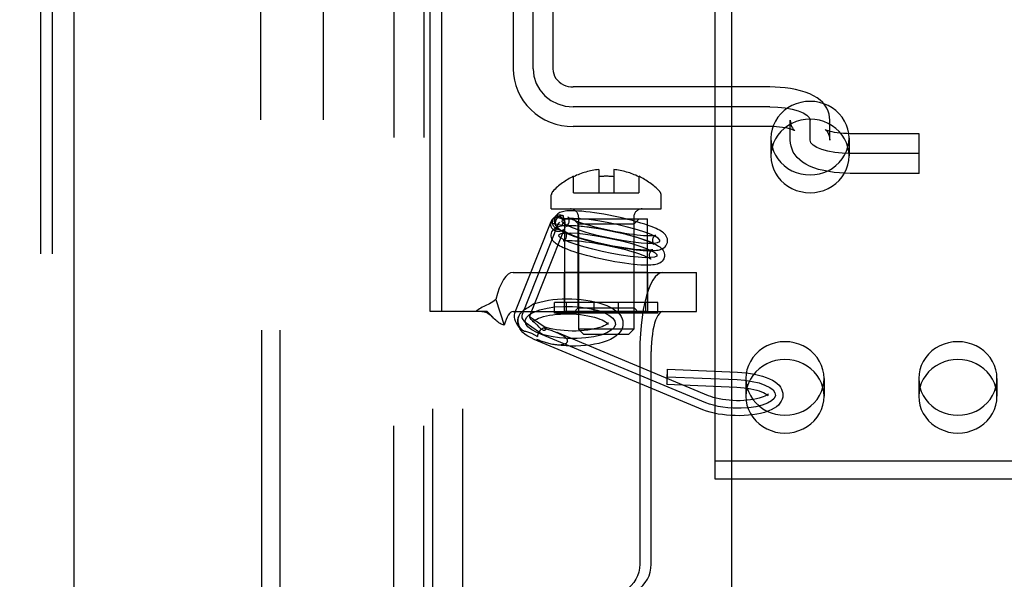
# Model space of a CAD drawing. Header units: inches. Extents: x 0 to 227, y 0 to 147.
# Tile 14 of 34: x 69.23 to 71.19, y 79.59 to 80.7. Entities that reach past the tile are written whole.
import ezdxf

# ---------------------------------------------------------------- set-up
doc = ezdxf.new("R2010")
doc.units = ezdxf.units.IN
doc.header["$LTSCALE"] = 12.466667
doc.header["$MEASUREMENT"] = 0
doc.linetypes.add('HIDDEN', pattern=[0.2, 0.1, -0.1])
doc.layers.get('0').update_dxf_attribs({"linetype": 'CONTINUOUS'})
for name, color, linetype in [('02___PRT_ALL_AXES', 7, 'CONTINUOUS'), ('03___PRT_ALL_CURVES', 7, 'CONTINUOUS'), ('06___PRT_ALL_SURFS', 7, 'CONTINUOUS'), ('DEFAULT_2', 8, 'HIDDEN'), ('DIMENSIONS', 7, 'CONTINUOUS')]:
    doc.layers.add(name, color=color, linetype=linetype)
doc.styles.get("Standard").update_dxf_attribs({"font": 'arial.ttf'})
doc.dimstyles.new('DIMSTYLE_1', dxfattribs={"dimtxt": 1, "dimasz": 1.333333, "dimexe": 0.09, "dimexo": 0.07, "dimgap": 0.0375, "dimtad": 0, "dimtih": 1, "dimtoh": 1, "dimzin": 4, "dimdsep": 46, "dimtxsty": 'Standard', "dimblk": '_FILLED', "dimblk1": '_FILLED', "dimblk2": '_FILLED', "dimcen": 0.09, "dimazin": 1, "dimtfac": 1, "dimtdec": 3, "dimtofl": 0, "dimtmove": 0, "dimatfit": 3, "dimldrblk": '_FILLED', "dimfxl": 0, "dimtolj": 1, "dimtzin": 4, "dimarcsym": 0})

# ---------------------------------------------------------------- blocks, each defined once
blk = doc.blocks.new('_FILLED')
at = {"color": 0, "linetype": 'ByBlock'}
blk.add_solid([(0, 0), (-1, 0.2), (-1, -0.2)], dxfattribs=at)
blk = doc.blocks.new('*D17')
at = {"layer": 'DIMENSIONS', "color": 2, "linetype": 'Continuous'}
for p, q in [((65.7085, 85.7112), (63.1893, 85.7112)), ((69.3335, 85.7112), (72.0001, 85.7112))]:
    blk.add_line(p, q, dxfattribs=at)
at = {"layer": 'DIMENSIONS', "color": 2, "linetype": 'Continuous', "xscale": 1.3333333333, "yscale": 1.3333333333, "zscale": 1.3333333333}
blk.add_blockref('_FILLED', (65.7085, 85.7112), dxfattribs=at)
at = {"layer": 'DIMENSIONS', "color": 2, "linetype": 'Continuous', "xscale": 1.3333333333, "yscale": 1.3333333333, "zscale": 1.3333333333, "rotation": 180}
blk.add_blockref('_FILLED', (69.3335, 85.7112), dxfattribs=at)
at = {"layer": 'DIMENSIONS', "color": 2, "linetype": 'Continuous', "insert": (62.6893, 86.2112), "char_height": 1, "width": 2.717472, "attachment_point": 3, "line_spacing_factor": 0.9}
blk.add_mtext('3.63', dxfattribs=at)

msp = doc.modelspace()

# ---------------------------------------------------------------- linework, layer by layer
at = {"color": 3, "linetype": 'Continuous'}
for p, q in [((69.3335, 109.4495), (69.3335, 51.1575)), ((70.646, 87.8869), (70.646, 72.7202))]:
    msp.add_line(p, q, dxfattribs=at)
at = {"layer": '02___PRT_ALL_AXES', "color": 8, "linetype": 'HIDDEN'}
for p, q in [((69.7062, 81.7477), (69.7062, 78.2785)), ((69.8312, 81.7477), (69.8312, 78.2785)), ((69.972, 78.6445), (69.972, 81.7125)), ((70.032, 78.6445), (70.032, 81.7125)), ((70.7245, 80.4647), (70.7245, 80.4291)), ((70.8805, 80.4647), (70.8805, 80.4291)), ((70.3133, 80.137), (70.3133, 80.3035)), ((70.3133, 80.3035), (70.4783, 80.3035)), ((70.4783, 80.137), (70.4783, 80.3035)), ((70.3128, 80.119), (70.3128, 80.197)), ((70.4788, 80.197), (70.3128, 80.197)), ((70.4788, 80.119), (70.4788, 80.197)), ((70.4788, 80.119), (70.3128, 80.119)), ((70.6745, 79.9855), (70.6745, 79.9499)), ((70.8305, 79.9855), (70.8305, 79.9499)), ((71.0195, 79.9855), (71.0195, 79.9499)), ((71.1755, 79.9855), (71.1755, 79.9499))]:
    msp.add_line(p, q, dxfattribs=at)
for points in [[(70.8805, 80.4647), (70.8799, 80.4736), (70.8782, 80.4823), (70.8754, 80.4907), (70.8715, 80.4988), (70.8666, 80.5063), (70.8608, 80.5133), (70.8542, 80.5196), (70.8468, 80.525), (70.8387, 80.5296), (70.8301, 80.5332), (70.8211, 80.5359), (70.8119, 80.5375), (70.8025, 80.538), (70.7931, 80.5375), (70.7838, 80.5359), (70.7748, 80.5332), (70.7662, 80.5296), (70.7581, 80.525), (70.7507, 80.5196), (70.7441, 80.5133), (70.7383, 80.5063), (70.7334, 80.4988), (70.7295, 80.4907), (70.7267, 80.4823), (70.725, 80.4736), (70.7245, 80.4647)], [(70.8805, 80.4291), (70.8799, 80.438), (70.8782, 80.4467), (70.8754, 80.4551), (70.8715, 80.4632), (70.8666, 80.4708), (70.8608, 80.4777), (70.8542, 80.484), (70.8468, 80.4895), (70.8387, 80.494), (70.8301, 80.4977), (70.8211, 80.5003), (70.8119, 80.5019), (70.8025, 80.5024), (70.7931, 80.5019), (70.7838, 80.5003), (70.7748, 80.4977), (70.7662, 80.494), (70.7581, 80.4895), (70.7507, 80.484), (70.7441, 80.4777), (70.7383, 80.4708), (70.7334, 80.4632), (70.7295, 80.4551), (70.7267, 80.4467), (70.725, 80.438), (70.7245, 80.4291)], [(70.7245, 80.4647), (70.725, 80.4558), (70.7267, 80.4472), (70.7295, 80.4387), (70.7334, 80.4306), (70.7383, 80.4231), (70.7441, 80.4161), (70.7507, 80.4099), (70.7581, 80.4044), (70.7662, 80.3998), (70.7748, 80.3962), (70.7838, 80.3936), (70.7931, 80.392), (70.8025, 80.3914), (70.8119, 80.392), (70.8211, 80.3936), (70.8301, 80.3962), (70.8387, 80.3998), (70.8468, 80.4044), (70.8542, 80.4099), (70.8608, 80.4161), (70.8666, 80.4231), (70.8715, 80.4306), (70.8754, 80.4387), (70.8782, 80.4472), (70.8799, 80.4558), (70.8805, 80.4647)], [(70.7245, 80.4291), (70.725, 80.4202), (70.7267, 80.4116), (70.7295, 80.4032), (70.7334, 80.3951), (70.7383, 80.3875), (70.7441, 80.3805), (70.7507, 80.3743), (70.7581, 80.3688), (70.7662, 80.3642), (70.7748, 80.3606), (70.7838, 80.358), (70.7931, 80.3564), (70.8025, 80.3559), (70.8119, 80.3564), (70.8211, 80.358), (70.8301, 80.3606), (70.8387, 80.3642), (70.8468, 80.3688), (70.8542, 80.3743), (70.8608, 80.3805), (70.8666, 80.3875), (70.8715, 80.3951), (70.8754, 80.4032), (70.8782, 80.4116), (70.8799, 80.4202), (70.8805, 80.4291)], [(70.8305, 79.9855), (70.8299, 79.9944), (70.8282, 80.003), (70.8254, 80.0115), (70.8215, 80.0195), (70.8166, 80.0271), (70.8108, 80.0341), (70.8042, 80.0403), (70.7968, 80.0458), (70.7887, 80.0504), (70.7801, 80.054), (70.7711, 80.0566), (70.7619, 80.0582), (70.7525, 80.0588), (70.7431, 80.0582), (70.7338, 80.0566), (70.7248, 80.054), (70.7162, 80.0504), (70.7081, 80.0458), (70.7007, 80.0403), (70.6941, 80.0341), (70.6883, 80.0271), (70.6834, 80.0195), (70.6795, 80.0115), (70.6767, 80.003), (70.675, 79.9944), (70.6745, 79.9855)], [(71.1755, 79.9855), (71.1749, 79.9944), (71.1732, 80.003), (71.1704, 80.0115), (71.1665, 80.0195), (71.1616, 80.0271), (71.1558, 80.0341), (71.1492, 80.0403), (71.1418, 80.0458), (71.1337, 80.0504), (71.1251, 80.054), (71.1161, 80.0566), (71.1069, 80.0582), (71.0975, 80.0588), (71.0881, 80.0582), (71.0788, 80.0566), (71.0698, 80.054), (71.0612, 80.0504), (71.0531, 80.0458), (71.0457, 80.0403), (71.0391, 80.0341), (71.0333, 80.0271), (71.0284, 80.0195), (71.0245, 80.0115), (71.0217, 80.003), (71.02, 79.9944), (71.0195, 79.9855)], [(70.8305, 79.9499), (70.8299, 79.9588), (70.8282, 79.9674), (70.8254, 79.9759), (70.8215, 79.984), (70.8166, 79.9915), (70.8108, 79.9985), (70.8042, 80.0048), (70.7968, 80.0102), (70.7887, 80.0148), (70.7801, 80.0184), (70.7711, 80.0211), (70.7619, 80.0227), (70.7525, 80.0232), (70.7431, 80.0227), (70.7338, 80.0211), (70.7248, 80.0184), (70.7162, 80.0148), (70.7081, 80.0102), (70.7007, 80.0048), (70.6941, 79.9985), (70.6883, 79.9915), (70.6834, 79.984), (70.6795, 79.9759), (70.6767, 79.9674), (70.675, 79.9588), (70.6745, 79.9499)], [(71.1755, 79.9499), (71.1749, 79.9588), (71.1732, 79.9674), (71.1704, 79.9759), (71.1665, 79.984), (71.1616, 79.9915), (71.1558, 79.9985), (71.1492, 80.0048), (71.1418, 80.0102), (71.1337, 80.0148), (71.1251, 80.0184), (71.1161, 80.0211), (71.1069, 80.0227), (71.0975, 80.0232), (71.0881, 80.0227), (71.0788, 80.0211), (71.0698, 80.0184), (71.0612, 80.0148), (71.0531, 80.0102), (71.0457, 80.0048), (71.0391, 79.9985), (71.0333, 79.9915), (71.0284, 79.984), (71.0245, 79.9759), (71.0217, 79.9674), (71.02, 79.9588), (71.0195, 79.9499)], [(70.6745, 79.9855), (70.675, 79.9766), (70.6767, 79.9679), (70.6795, 79.9595), (70.6834, 79.9514), (70.6883, 79.9438), (70.6941, 79.9369), (70.7007, 79.9306), (70.7081, 79.9251), (70.7162, 79.9206), (70.7248, 79.9169), (70.7338, 79.9143), (70.7431, 79.9127), (70.7525, 79.9122), (70.7619, 79.9127), (70.7711, 79.9143), (70.7801, 79.9169), (70.7887, 79.9206), (70.7968, 79.9251), (70.8042, 79.9306), (70.8108, 79.9369), (70.8166, 79.9438), (70.8215, 79.9514), (70.8254, 79.9595), (70.8282, 79.9679), (70.8299, 79.9766), (70.8305, 79.9855)], [(71.0195, 79.9855), (71.02, 79.9766), (71.0217, 79.9679), (71.0245, 79.9595), (71.0284, 79.9514), (71.0333, 79.9438), (71.0391, 79.9369), (71.0457, 79.9306), (71.0531, 79.9251), (71.0612, 79.9206), (71.0698, 79.9169), (71.0788, 79.9143), (71.0881, 79.9127), (71.0975, 79.9122), (71.1069, 79.9127), (71.1161, 79.9143), (71.1251, 79.9169), (71.1337, 79.9206), (71.1418, 79.9251), (71.1492, 79.9306), (71.1558, 79.9369), (71.1616, 79.9438), (71.1665, 79.9514), (71.1704, 79.9595), (71.1732, 79.9679), (71.1749, 79.9766), (71.1755, 79.9855)], [(70.6745, 79.9499), (70.675, 79.941), (70.6767, 79.9324), (70.6795, 79.9239), (70.6834, 79.9158), (70.6883, 79.9083), (70.6941, 79.9013), (70.7007, 79.895), (70.7081, 79.8896), (70.7162, 79.885), (70.7248, 79.8814), (70.7338, 79.8787), (70.7431, 79.8771), (70.7525, 79.8766), (70.7619, 79.8771), (70.7711, 79.8787), (70.7801, 79.8814), (70.7887, 79.885), (70.7968, 79.8896), (70.8042, 79.895), (70.8108, 79.9013), (70.8166, 79.9083), (70.8215, 79.9158), (70.8254, 79.9239), (70.8282, 79.9324), (70.8299, 79.941), (70.8305, 79.9499)], [(71.0195, 79.9499), (71.02, 79.941), (71.0217, 79.9324), (71.0245, 79.9239), (71.0284, 79.9158), (71.0333, 79.9083), (71.0391, 79.9013), (71.0457, 79.895), (71.0531, 79.8896), (71.0612, 79.885), (71.0698, 79.8814), (71.0788, 79.8787), (71.0881, 79.8771), (71.0975, 79.8766), (71.1069, 79.8771), (71.1161, 79.8787), (71.1251, 79.8814), (71.1337, 79.885), (71.1418, 79.8896), (71.1492, 79.895), (71.1558, 79.9013), (71.1616, 79.9083), (71.1665, 79.9158), (71.1704, 79.9239), (71.1732, 79.9324), (71.1749, 79.941), (71.1755, 79.9499)]]:
    msp.add_lwpolyline(points, dxfattribs=at)
at = {"layer": '03___PRT_ALL_CURVES', "color": 8, "linetype": 'HIDDEN'}
for p, q in [((70.25, 80.6026), (70.25, 81.4157)), ((70.7225, 80.5272), (70.33, 80.5272)), ((70.8025, 80.4606), (70.8025, 80.5006)), ((71.0205, 80.434), (70.8825, 80.434)), ((70.2288, 80.1138), (70.2999, 80.2929)), ((70.2999, 80.2929), (70.3036, 80.2969)), ((70.2696, 80.0724), (70.2405, 80.0921)), ((70.5943, 79.9371), (70.2577, 80.0773)), ((70.5174, 79.989), (70.6572, 79.9831))]:
    msp.add_line(p, q, dxfattribs=at)
for points in [[(70.25, 80.6026), (70.2515, 80.588), (70.256, 80.5739), (70.2633, 80.5609), (70.2734, 80.5493), (70.2855, 80.5399), (70.2992, 80.533), (70.3141, 80.5287), (70.33, 80.5272)], [(70.7225, 80.5272), (70.738, 80.5267), (70.7529, 80.5252), (70.7667, 80.5227), (70.779, 80.5194), (70.7889, 80.5154), (70.7963, 80.5108), (70.8009, 80.5058), (70.8025, 80.5006)], [(70.8825, 80.434), (70.8669, 80.4345), (70.852, 80.436), (70.8382, 80.4385), (70.8259, 80.4418), (70.816, 80.4458), (70.8086, 80.4504), (70.804, 80.4554), (70.8025, 80.4606)], [(70.4168, 80.2924), (70.3977, 80.2963), (70.3789, 80.2996), (70.361, 80.3022), (70.3446, 80.3039), (70.3308, 80.3047), (70.3198, 80.3046), (70.3121, 80.3035), (70.3079, 80.3014), (70.3075, 80.2986), (70.3108, 80.2951), (70.3177, 80.291), (70.3282, 80.2864), (70.3414, 80.2817), (70.3571, 80.2768), (70.3746, 80.2721), (70.3936, 80.2677)], [(70.3936, 80.2677), (70.4127, 80.2638), (70.4315, 80.2604), (70.4493, 80.2579), (70.4658, 80.2562), (70.4796, 80.2554), (70.4905, 80.2555), (70.4983, 80.2566), (70.5025, 80.2586), (70.5029, 80.2614), (70.4996, 80.265), (70.4927, 80.2691), (70.4822, 80.2737), (70.469, 80.2784), (70.4533, 80.2832), (70.4358, 80.2879), (70.4168, 80.2924)], [(70.3876, 80.2386), (70.3689, 80.243), (70.3514, 80.2477), (70.3357, 80.2525), (70.3222, 80.2574), (70.3119, 80.2619), (70.3049, 80.266), (70.3015, 80.2695), (70.3019, 80.2724), (70.306, 80.2744), (70.3137, 80.2755), (70.3246, 80.2757), (70.3386, 80.2749), (70.3547, 80.2732), (70.3725, 80.2706), (70.3914, 80.2673), (70.4108, 80.2633)], [(70.4108, 80.2633), (70.4295, 80.259), (70.447, 80.2543), (70.4627, 80.2494), (70.4762, 80.2446), (70.4865, 80.2401), (70.4935, 80.236), (70.4969, 80.2324), (70.4965, 80.2296), (70.4924, 80.2276), (70.4847, 80.2265), (70.4738, 80.2263), (70.4598, 80.2271), (70.4436, 80.2288), (70.4258, 80.2313), (70.407, 80.2346), (70.3876, 80.2386)], [(70.2405, 80.0921), (70.236, 80.0955), (70.2324, 80.0991), (70.2298, 80.1028), (70.2283, 80.1066), (70.228, 80.1103), (70.2288, 80.1138)], [(70.2344, 80.101), (70.2369, 80.1071), (70.2428, 80.1129), (70.2517, 80.118), (70.2637, 80.1224), (70.2777, 80.1258), (70.2936, 80.1281), (70.3106, 80.1292), (70.3284, 80.1291), (70.3458, 80.1278), (70.3624, 80.1253), (70.3775, 80.1217), (70.3908, 80.1171), (70.4013, 80.1118), (70.4088, 80.106), (70.4132, 80.0998), (70.4141, 80.0934)], [(70.4141, 80.0934), (70.4116, 80.0873), (70.4057, 80.0815), (70.3968, 80.0764), (70.3848, 80.072), (70.3708, 80.0686), (70.3549, 80.0663), (70.3379, 80.0652), (70.3201, 80.0653), (70.3027, 80.0666), (70.2861, 80.0691), (70.271, 80.0727), (70.2577, 80.0773), (70.2472, 80.0826), (70.2397, 80.0884), (70.2353, 80.0946), (70.2344, 80.101)], [(70.6572, 79.9831), (70.6726, 79.9819), (70.6873, 79.9797), (70.701, 79.9765), (70.7126, 79.9724), (70.722, 79.9676), (70.7287, 79.9625), (70.7325, 79.957), (70.7333, 79.9513), (70.731, 79.9458), (70.7257, 79.9407), (70.7176, 79.9361), (70.7071, 79.9323), (70.6943, 79.9292), (70.6802, 79.9272), (70.6648, 79.9263), (70.649, 79.9264)], [(70.649, 79.9264), (70.6388, 79.9271), (70.6287, 79.9283), (70.6192, 79.9299), (70.6101, 79.9319), (70.6018, 79.9343), (70.5943, 79.9371)]]:
    msp.add_lwpolyline(points, dxfattribs=at)
at = {"layer": '06___PRT_ALL_SURFS', "color": 8, "linetype": 'HIDDEN'}
for p, q in [((70.2925, 80.116), (70.2925, 80.137)), ((70.499, 80.137), (70.2925, 80.137)), ((70.3168, 80.116), (70.3168, 80.137)), ((70.3715, 80.116), (70.3715, 80.137)), ((70.42, 80.116), (70.42, 80.137)), ((70.4747, 80.116), (70.4747, 80.137)), ((70.499, 80.116), (70.499, 80.137)), ((70.499, 80.116), (70.2925, 80.116))]:
    msp.add_line(p, q, dxfattribs=at)
at = {"layer": 'DEFAULT_2', "color": 8, "linetype": 'HIDDEN'}
for p, q in [((69.972, 81.7125), (69.972, 78.6445)), ((70.032, 81.7125), (70.032, 78.6445)), ((70.05, 78.6785), (70.05, 81.6785)), ((70.11, 78.6785), (70.11, 81.6785)), ((69.709, 78.835), (69.709, 81.525)), ((69.7455, 78.835), (69.7455, 81.525)), ((69.2674, 81.4805), (69.2674, 78.8805)), ((69.2902, 81.4805), (69.2902, 78.8805)), ((70.2105, 81.416), (70.2105, 80.6026)), ((70.2895, 81.416), (70.2895, 80.6026)), ((70.0448, 80.119), (70.0448, 80.746)), ((70.0676, 80.119), (70.0676, 80.746)), ((70.6125, 80.7251), (70.6125, 79.7855)), ((70.7225, 80.5667), (70.33, 80.5667)), ((70.7225, 80.4877), (70.33, 80.4877)), ((70.763, 80.4606), (70.763, 80.5006)), ((70.842, 80.4606), (70.842, 80.5006)), ((71.0205, 80.4735), (70.8825, 80.4735)), ((71.0205, 80.3945), (71.0205, 80.4735)), ((70.3308, 80.3555), (70.3308, 80.3886)), ((70.3808, 80.402), (70.3808, 80.3555)), ((70.4108, 80.402), (70.4108, 80.3555)), ((70.4608, 80.3886), (70.4608, 80.3555)), ((71.0205, 80.3945), (70.8825, 80.3945)), ((70.2863, 80.3235), (70.2863, 80.3515)), ((70.3308, 80.3555), (70.4608, 80.3555)), ((70.5053, 80.3235), (70.5053, 80.3515)), ((70.2863, 80.3235), (70.5053, 80.3235)), ((70.2148, 80.1194), (70.2859, 80.2984)), ((70.2853, 80.2961), (70.3078, 80.2912)), ((70.2889, 80.3032), (70.2927, 80.3071)), ((70.3298, 80.3035), (70.4618, 80.3035)), ((70.3398, 80.2935), (70.3298, 80.3035)), ((70.3398, 80.126), (70.3398, 80.2935)), ((70.3398, 80.2935), (70.4518, 80.2935)), ((70.3408, 80.307), (70.3408, 80.0835)), ((70.4508, 80.307), (70.4508, 80.0835)), ((70.4518, 80.2935), (70.4618, 80.3035)), ((70.4518, 80.126), (70.4518, 80.2935)), ((70.2448, 80.1134), (70.3124, 80.2838)), ((70.2101, 80.197), (70.5759, 80.197)), ((70.5759, 80.119), (70.5759, 80.197)), ((70.1753, 80.1428), (70.1924, 80.0916)), ((70.0676, 80.119), (70.0448, 80.119)), ((70.1583, 80.119), (70.0676, 80.119)), ((70.1688, 80.1081), (70.1623, 80.115)), ((70.2101, 80.119), (70.5759, 80.119)), ((70.2379, 80.1257), (70.236, 80.1245)), ((70.2407, 80.1273), (70.2379, 80.1257)), ((70.2425, 80.1284), (70.2407, 80.1273)), ((70.2442, 80.1295), (70.2425, 80.1284)), ((70.2432, 80.11), (70.244, 80.1116)), ((70.244, 80.1116), (70.2447, 80.1134)), ((70.2447, 80.1134), (70.245, 80.114)), ((70.245, 80.114), (70.2469, 80.119)), ((70.2507, 80.1285), (70.2513, 80.13)), ((70.3398, 80.126), (70.3298, 80.116)), ((70.4618, 80.116), (70.3298, 80.116)), ((70.3398, 80.126), (70.4518, 80.126)), ((70.4518, 80.126), (70.4618, 80.116)), ((70.1694, 80.1075), (70.1688, 80.1081)), ((70.2432, 80.11), (70.2429, 80.1091)), ((70.2743, 80.0873), (70.2489, 80.1045)), ((70.2493, 80.099), (70.2491, 80.0983)), ((70.2493, 80.0994), (70.2493, 80.099)), ((70.2502, 80.099), (70.2518, 80.0977)), ((70.262, 80.0878), (70.2584, 80.0915)), ((70.3992, 80.095), (70.3993, 80.0954)), ((70.3993, 80.0954), (70.3994, 80.0961)), ((70.4292, 80.0941), (70.429, 80.0915)), ((70.2468, 80.0755), (70.2585, 80.0691)), ((70.2739, 80.0875), (70.2743, 80.0873)), ((70.6001, 79.9509), (70.2981, 80.0768)), ((70.4508, 80.0835), (70.3408, 80.0835)), ((70.3508, 80.0735), (70.3408, 80.0835)), ((70.3508, 80.0735), (70.4408, 80.0735)), ((70.4408, 80.0735), (70.4508, 80.0835)), ((70.5886, 79.9232), (70.252, 80.0635)), ((70.4627, 80.039), (70.4627, 79.615)), ((70.4855, 79.615), (70.4855, 80.039)), ((70.518, 80.004), (70.6578, 79.9981)), ((70.5167, 79.974), (70.6565, 79.9681)), ((70.6125, 79.821), (71.2375, 79.821)), ((70.6125, 79.7855), (71.2375, 79.7855))]:
    msp.add_line(p, q, dxfattribs=at)
for points in [[(70.2105, 80.6026), (70.211, 80.5915), (70.2127, 80.5804), (70.2155, 80.5695), (70.2194, 80.559), (70.2244, 80.5488), (70.2303, 80.5391), (70.2373, 80.53), (70.2451, 80.5217), (70.2538, 80.514), (70.2632, 80.5073), (70.2733, 80.5014), (70.284, 80.4965), (70.2951, 80.4927), (70.3065, 80.4899), (70.3182, 80.4883), (70.33, 80.4877)], [(70.2895, 80.6026), (70.2899, 80.5976), (70.291, 80.5928), (70.2929, 80.5882), (70.2954, 80.5839), (70.2985, 80.5801), (70.302, 80.5767), (70.306, 80.5737), (70.3103, 80.5712), (70.315, 80.5693), (70.3198, 80.5678), (70.3249, 80.567), (70.33, 80.5667)], [(70.842, 80.5006), (70.8416, 80.5066), (70.8404, 80.5127), (70.8385, 80.5187), (70.8357, 80.5245), (70.8321, 80.5301), (70.8277, 80.5355), (70.8225, 80.5404), (70.8164, 80.545), (70.8096, 80.5492), (70.8019, 80.5529), (70.793, 80.5564), (70.7834, 80.5593), (70.7734, 80.5617), (70.7633, 80.5636), (70.7531, 80.565), (70.743, 80.5659), (70.7327, 80.5665), (70.7225, 80.5667)], [(70.7721, 80.4796), (70.7719, 80.4797), (70.7711, 80.4801), (70.7698, 80.4807), (70.7678, 80.4815), (70.7651, 80.4824), (70.7617, 80.4833), (70.7576, 80.4843), (70.7528, 80.4852), (70.7475, 80.4861), (70.7417, 80.4868), (70.7355, 80.4873), (70.729, 80.4876), (70.7225, 80.4877)], [(70.763, 80.5006), (70.7633, 80.4959), (70.7643, 80.4917), (70.7656, 80.4881), (70.7672, 80.4852), (70.7688, 80.4829), (70.7702, 80.4813), (70.7712, 80.4803), (70.7719, 80.4797), (70.7721, 80.4796), (70.7721, 80.4796)], [(70.8335, 80.4813), (70.8329, 80.4816), (70.8328, 80.4816), (70.8332, 80.4813), (70.8339, 80.4807), (70.835, 80.4796), (70.8364, 80.478), (70.8379, 80.4757), (70.8394, 80.4729), (70.8407, 80.4694), (70.8416, 80.4653), (70.842, 80.4606)], [(70.8825, 80.4735), (70.8757, 80.4736), (70.8691, 80.474), (70.8627, 80.4745), (70.8567, 80.4752), (70.8513, 80.4761), (70.8465, 80.4771), (70.8424, 80.4781), (70.8391, 80.4791), (70.8365, 80.48), (70.8346, 80.4807), (70.8335, 80.4813)], [(70.8825, 80.3945), (70.8718, 80.3947), (70.8612, 80.3953), (70.8507, 80.3964), (70.8402, 80.3979), (70.8297, 80.3999), (70.8196, 80.4024), (70.8102, 80.4054), (70.8017, 80.4089), (70.7942, 80.4127), (70.7877, 80.4168), (70.7819, 80.4213), (70.7768, 80.4262), (70.7726, 80.4314), (70.7691, 80.4368), (70.7665, 80.4425), (70.7645, 80.4484), (70.7634, 80.4544), (70.763, 80.4606)], [(70.3133, 80.2991), (70.3121, 80.3012), (70.3107, 80.303), (70.309, 80.3045), (70.307, 80.3058), (70.3049, 80.3068), (70.3027, 80.3075), (70.3004, 80.3078), (70.2981, 80.3077), (70.2958, 80.3073), (70.2936, 80.3065), (70.2916, 80.3054), (70.2898, 80.304), (70.2889, 80.3032)], [(70.42, 80.3071), (70.4104, 80.3091), (70.4008, 80.311), (70.3913, 80.3128), (70.3818, 80.3144), (70.3725, 80.3158), (70.3636, 80.317), (70.3551, 80.318), (70.3473, 80.3188), (70.3405, 80.3193), (70.3346, 80.3196), (70.3293, 80.3197), (70.3248, 80.3198), (70.3207, 80.3196), (70.3172, 80.3194), (70.314, 80.3191), (70.3111, 80.3186), (70.3085, 80.318), (70.306, 80.3173), (70.3036, 80.3164), (70.3013, 80.3152), (70.2992, 80.3137), (70.2972, 80.3119), (70.2954, 80.3099), (70.294, 80.3075), (70.293, 80.3049), (70.2926, 80.3033)], [(70.2927, 80.3072), (70.2933, 80.3077), (70.295, 80.3091), (70.2969, 80.3103), (70.299, 80.3111), (70.3011, 80.3116), (70.3034, 80.3118), (70.3056, 80.3116), (70.3077, 80.3111), (70.3099, 80.3103)], [(70.295, 80.2988), (70.2955, 80.3007), (70.2963, 80.3024), (70.2973, 80.3041), (70.2986, 80.3056), (70.3, 80.307), (70.3017, 80.3081), (70.3036, 80.3091), (70.3056, 80.3097), (70.3077, 80.3101), (70.3099, 80.3103)], [(70.3105, 80.3081), (70.3103, 80.3089), (70.31, 80.3096), (70.3099, 80.3103)], [(70.3133, 80.2991), (70.313, 80.3003), (70.3128, 80.3014), (70.3125, 80.3025), (70.3121, 80.3036), (70.3118, 80.3046), (70.3115, 80.3055), (70.3105, 80.3081)], [(70.2972, 80.2787), (70.2953, 80.2792), (70.2935, 80.28), (70.2918, 80.281), (70.2902, 80.2822), (70.2888, 80.2836), (70.2876, 80.2851), (70.2866, 80.2868), (70.2859, 80.2886), (70.2853, 80.2904), (70.2851, 80.2923), (70.285, 80.2942), (70.2853, 80.2961)], [(70.2889, 80.3032), (70.2882, 80.3023), (70.2869, 80.3004), (70.2859, 80.2983), (70.2853, 80.2961)], [(70.2853, 80.2961), (70.2857, 80.298), (70.2859, 80.2984)], [(70.2859, 80.2984), (70.2865, 80.2997), (70.2875, 80.3013), (70.2888, 80.3027), (70.2903, 80.3039), (70.2921, 80.3049), (70.2939, 80.3056), (70.2959, 80.3061), (70.298, 80.3063), (70.3001, 80.3062), (70.3022, 80.3059), (70.3043, 80.3053), (70.3063, 80.3044), (70.3081, 80.3033), (70.3098, 80.302), (70.3112, 80.3005), (70.3125, 80.2988), (70.3134, 80.297)], [(70.2866, 80.2742), (70.2867, 80.2749), (70.2876, 80.2776), (70.2891, 80.2802), (70.2909, 80.2826), (70.2931, 80.2846), (70.2955, 80.2862), (70.2981, 80.2875), (70.3007, 80.2884), (70.3034, 80.2892), (70.3064, 80.2898), (70.3096, 80.2902), (70.3132, 80.2905), (70.3173, 80.2907), (70.322, 80.2907), (70.3274, 80.2906), (70.3336, 80.2903), (70.3407, 80.2897), (70.3487, 80.289), (70.3574, 80.2879), (70.3664, 80.2867), (70.3757, 80.2853), (70.3851, 80.2837), (70.3947, 80.282), (70.4044, 80.28), (70.414, 80.278)], [(70.304, 80.282), (70.3018, 80.2821), (70.2996, 80.2826), (70.2975, 80.2834), (70.2955, 80.2845), (70.2937, 80.2859), (70.2922, 80.2875), (70.2909, 80.2893), (70.2899, 80.2913), (70.2892, 80.2934), (70.2888, 80.2956), (70.2887, 80.2979), (70.289, 80.3001), (70.2896, 80.3022), (70.2905, 80.3042), (70.2918, 80.3061), (70.2927, 80.3072)], [(70.2926, 80.3033), (70.2924, 80.3021), (70.2922, 80.2991), (70.2926, 80.2962), (70.2935, 80.2933), (70.2948, 80.2906), (70.2964, 80.2883), (70.2983, 80.2862), (70.3002, 80.2844)], [(70.3002, 80.2844), (70.2988, 80.2858), (70.2975, 80.2874), (70.2964, 80.2891), (70.2956, 80.2909), (70.295, 80.2929), (70.2947, 80.2948), (70.2947, 80.2968), (70.295, 80.2988)], [(70.3133, 80.2991), (70.3125, 80.2985), (70.3117, 80.2979), (70.311, 80.2972), (70.3103, 80.2964), (70.3097, 80.2957), (70.3092, 80.2948), (70.3087, 80.294), (70.3083, 80.293), (70.308, 80.2921), (70.3078, 80.2912)], [(70.3078, 80.2912), (70.3087, 80.2928), (70.31, 80.2943), (70.3115, 80.2957), (70.3134, 80.297)], [(70.3133, 80.2887), (70.3132, 80.288), (70.3132, 80.2873), (70.3131, 80.2866), (70.313, 80.2859)], [(70.3134, 80.2944), (70.3134, 80.2917), (70.3134, 80.291), (70.3133, 80.2903), (70.3133, 80.2895), (70.3133, 80.2887)], [(70.3134, 80.297), (70.3134, 80.2964), (70.3134, 80.2957), (70.3134, 80.2951), (70.3134, 80.2944)], [(70.3162, 80.289), (70.3158, 80.2889), (70.3157, 80.2889), (70.3159, 80.289), (70.3165, 80.2893), (70.3173, 80.2898), (70.3184, 80.2907), (70.3195, 80.2919), (70.3206, 80.2936), (70.3215, 80.2957), (70.3219, 80.2972)], [(70.4136, 80.2778), (70.4045, 80.2797), (70.3953, 80.2815), (70.3862, 80.2832), (70.3773, 80.2847), (70.3686, 80.286), (70.3604, 80.2872), (70.3528, 80.2881), (70.3459, 80.2888), (70.34, 80.2892), (70.3349, 80.2896), (70.3305, 80.2897), (70.3268, 80.2898), (70.3237, 80.2897), (70.3211, 80.2896), (70.3191, 80.2894), (70.3175, 80.2893), (70.3165, 80.2891), (70.3162, 80.289)], [(70.3196, 80.3072), (70.3196, 80.3073), (70.3195, 80.3074), (70.3198, 80.3071), (70.3206, 80.3066), (70.3218, 80.3058), (70.3236, 80.3049), (70.3259, 80.3037), (70.3288, 80.3024), (70.3324, 80.3009), (70.3367, 80.2992), (70.3418, 80.2974), (70.3478, 80.2954), (70.3547, 80.2932), (70.3623, 80.2909), (70.3704, 80.2887), (70.3789, 80.2865), (70.3878, 80.2844), (70.3968, 80.2823)], [(70.3219, 80.2972), (70.3221, 80.2981), (70.3222, 80.3006), (70.3218, 80.3028), (70.3212, 80.3047), (70.3205, 80.306), (70.3199, 80.3069), (70.3196, 80.3072)], [(70.5178, 80.2568), (70.518, 80.258), (70.5182, 80.261), (70.5178, 80.2639), (70.5169, 80.2668), (70.5156, 80.2694), (70.514, 80.2718), (70.5121, 80.2739), (70.5101, 80.2758), (70.5078, 80.2775), (70.5053, 80.2792), (70.5024, 80.2809), (70.4991, 80.2826), (70.4953, 80.2844), (70.4909, 80.2863), (70.4858, 80.2884), (70.4798, 80.2906), (70.4729, 80.2929), (70.4652, 80.2954), (70.4567, 80.2979), (70.448, 80.3003), (70.4389, 80.3026), (70.4295, 80.3049), (70.42, 80.3071)], [(70.3843, 80.224), (70.3748, 80.2261), (70.3654, 80.2284), (70.3563, 80.2308), (70.3475, 80.2332), (70.3392, 80.2356), (70.3317, 80.238), (70.3251, 80.2403), (70.3194, 80.2423), (70.3145, 80.2443), (70.3102, 80.2461), (70.3065, 80.2478), (70.3033, 80.2494), (70.3004, 80.251), (70.298, 80.2526), (70.2957, 80.2541), (70.2937, 80.2557), (70.2919, 80.2575), (70.2902, 80.2594), (70.2888, 80.2616), (70.2876, 80.2639), (70.2867, 80.2665), (70.2863, 80.2692), (70.2863, 80.272), (70.2866, 80.2742)], [(70.3092, 80.2812), (70.3079, 80.2803), (70.3065, 80.2796), (70.3051, 80.2791), (70.3035, 80.2786), (70.302, 80.2784), (70.3004, 80.2783), (70.2988, 80.2784), (70.2972, 80.2787)], [(70.304, 80.282), (70.302, 80.2831), (70.3002, 80.2844)], [(70.304, 80.282), (70.3042, 80.2816), (70.3045, 80.2813), (70.3049, 80.2811), (70.305, 80.2809)], [(70.305, 80.2809), (70.3052, 80.2808), (70.3056, 80.2806), (70.3061, 80.2805), (70.3065, 80.2804), (70.307, 80.2804), (70.3075, 80.2805), (70.3081, 80.2807), (70.3086, 80.2809), (70.3092, 80.2812)], [(70.305, 80.2809), (70.308, 80.2792), (70.3113, 80.2775), (70.3151, 80.2757), (70.3195, 80.2738), (70.3246, 80.2717), (70.3306, 80.2695), (70.3374, 80.2672), (70.3452, 80.2647), (70.3537, 80.2622), (70.3624, 80.2598), (70.3715, 80.2574), (70.3808, 80.2552), (70.3903, 80.253)], [(70.3124, 80.2838), (70.3122, 80.2835), (70.3119, 80.2828), (70.3115, 80.2823), (70.3111, 80.2819), (70.3107, 80.2816), (70.3102, 80.2814), (70.3097, 80.2812), (70.3092, 80.2812)], [(70.313, 80.2859), (70.3128, 80.285), (70.3125, 80.2842), (70.3124, 80.2838)], [(70.3908, 80.2533), (70.3817, 80.2553), (70.3729, 80.2575), (70.3643, 80.2597), (70.3562, 80.2619), (70.3487, 80.2641), (70.342, 80.2662), (70.3363, 80.2681), (70.3314, 80.2699), (70.3273, 80.2715), (70.3238, 80.2729), (70.3208, 80.2742), (70.3185, 80.2753), (70.3166, 80.2763), (70.3152, 80.2771), (70.3143, 80.2777), (70.3137, 80.2782), (70.3135, 80.2783), (70.3135, 80.2783)], [(70.3135, 80.2783), (70.3136, 80.2782), (70.314, 80.2778), (70.3145, 80.277), (70.3151, 80.2758), (70.3157, 80.2743), (70.3161, 80.2723), (70.3162, 80.2701), (70.3159, 80.2682)], [(70.3968, 80.2823), (70.4059, 80.2804), (70.4151, 80.2786), (70.4242, 80.2769), (70.4331, 80.2754), (70.4418, 80.2741), (70.45, 80.2729), (70.4576, 80.272), (70.4645, 80.2713), (70.4704, 80.2708), (70.4755, 80.2705), (70.4799, 80.2704), (70.4836, 80.2703), (70.4867, 80.2704), (70.4893, 80.2705), (70.4913, 80.2706), (70.4928, 80.2708), (70.4939, 80.271), (70.4942, 80.2711)], [(70.4907, 80.2529), (70.4908, 80.2528), (70.4909, 80.2527), (70.4906, 80.253), (70.4898, 80.2535), (70.4885, 80.2543), (70.4868, 80.2552), (70.4845, 80.2564), (70.4815, 80.2577), (70.478, 80.2592), (70.4737, 80.2609), (70.4686, 80.2627), (70.4626, 80.2647), (70.4557, 80.2669), (70.448, 80.2691), (70.4399, 80.2714), (70.4314, 80.2736), (70.4226, 80.2757), (70.4136, 80.2778)], [(70.414, 80.278), (70.4236, 80.2758), (70.4329, 80.2736), (70.4421, 80.2712), (70.4508, 80.2688), (70.4591, 80.2663), (70.4667, 80.2639), (70.4732, 80.2617), (70.4789, 80.2596), (70.4839, 80.2577), (70.4881, 80.2559), (70.4919, 80.2541), (70.4951, 80.2525), (70.4979, 80.2509), (70.5004, 80.2494), (70.5026, 80.2478), (70.5047, 80.2462), (70.5065, 80.2445), (70.5081, 80.2425), (70.5096, 80.2404), (70.5108, 80.238), (70.5116, 80.2355), (70.5121, 80.2328), (70.5121, 80.2299), (70.5118, 80.2277)], [(70.4942, 80.2711), (70.4945, 80.2711), (70.4947, 80.2712), (70.4945, 80.2711), (70.4939, 80.2708), (70.4931, 80.2703), (70.492, 80.2694), (70.4909, 80.2681), (70.4898, 80.2665), (70.4888, 80.2644), (70.4884, 80.2629)], [(70.3099, 80.2599), (70.3098, 80.2599), (70.3097, 80.2598), (70.31, 80.2599), (70.3108, 80.2601), (70.3122, 80.2603), (70.3141, 80.2605), (70.3166, 80.2606), (70.3197, 80.2607), (70.3234, 80.2607), (70.3279, 80.2605), (70.3332, 80.2602), (70.3393, 80.2597), (70.3464, 80.259), (70.3542, 80.2581), (70.3625, 80.257), (70.3712, 80.2557), (70.3801, 80.2541), (70.3892, 80.2525), (70.3984, 80.2507), (70.4076, 80.2487)], [(70.3159, 80.2682), (70.3158, 80.2677), (70.315, 80.2653), (70.3138, 80.2633), (70.3125, 80.2618), (70.3113, 80.2608), (70.3104, 80.2602), (70.3099, 80.2599)], [(70.3903, 80.253), (70.3999, 80.251), (70.4096, 80.2491), (70.4191, 80.2473), (70.4286, 80.2457), (70.4378, 80.2443), (70.4468, 80.2431), (70.4553, 80.2421), (70.4631, 80.2413), (70.4698, 80.2408), (70.4758, 80.2405), (70.481, 80.2403), (70.4856, 80.2403), (70.4896, 80.2405), (70.4932, 80.2407), (70.4964, 80.241), (70.4993, 80.2415), (70.5019, 80.2421), (70.5044, 80.2428), (70.5068, 80.2437), (70.509, 80.2449), (70.5112, 80.2464), (70.5132, 80.2481), (70.5149, 80.2502), (70.5164, 80.2526), (70.5174, 80.2552), (70.5178, 80.2568)], [(70.4885, 80.242), (70.4886, 80.2421), (70.4887, 80.2421), (70.4884, 80.242), (70.4875, 80.2419), (70.4862, 80.2417), (70.4843, 80.2415), (70.4818, 80.2413), (70.4787, 80.2413), (70.475, 80.2413), (70.4705, 80.2414), (70.4652, 80.2417), (70.4591, 80.2422), (70.452, 80.2429), (70.4442, 80.2438), (70.4359, 80.245), (70.4272, 80.2463), (70.4183, 80.2478), (70.4092, 80.2495), (70.4, 80.2513), (70.3908, 80.2533)], [(70.4076, 80.2487), (70.4167, 80.2466), (70.4255, 80.2445), (70.4341, 80.2423), (70.4422, 80.24), (70.4497, 80.2378), (70.4563, 80.2357), (70.462, 80.2338), (70.4669, 80.2321), (70.4711, 80.2305), (70.4746, 80.229), (70.4775, 80.2277), (70.4799, 80.2266), (70.4817, 80.2256), (70.4831, 80.2248), (70.4841, 80.2242), (70.4847, 80.2238), (70.4849, 80.2236), (70.4849, 80.2236)], [(70.4884, 80.2629), (70.4883, 80.262), (70.4882, 80.2595), (70.4885, 80.2573), (70.4892, 80.2554), (70.4898, 80.2541), (70.4904, 80.2532), (70.4907, 80.2529)], [(70.4849, 80.2236), (70.4848, 80.2237), (70.4844, 80.2242), (70.4839, 80.225), (70.4832, 80.2262), (70.4827, 80.2277), (70.4823, 80.2296), (70.4822, 80.2318), (70.4824, 80.2338)], [(70.4824, 80.2338), (70.4825, 80.2343), (70.4834, 80.2366), (70.4845, 80.2386), (70.4859, 80.2402), (70.487, 80.2412), (70.488, 80.2418), (70.4885, 80.242)], [(70.5118, 80.2277), (70.5117, 80.2271), (70.5107, 80.2243), (70.5093, 80.2217), (70.5075, 80.2194), (70.5053, 80.2173), (70.5029, 80.2157), (70.5003, 80.2145), (70.4977, 80.2135), (70.495, 80.2128), (70.492, 80.2122), (70.4888, 80.2118), (70.4851, 80.2115), (70.481, 80.2113), (70.4763, 80.2113), (70.471, 80.2114), (70.4647, 80.2117), (70.4577, 80.2122), (70.4497, 80.213), (70.441, 80.214), (70.432, 80.2152), (70.4227, 80.2166), (70.4132, 80.2182), (70.4036, 80.22), (70.394, 80.2219), (70.3843, 80.224)], [(70.2101, 80.197), (70.2051, 80.1961), (70.2003, 80.1934), (70.1955, 80.189), (70.1909, 80.1828), (70.1866, 80.175), (70.1825, 80.1657), (70.1787, 80.155), (70.1753, 80.1428)], [(70.5089, 80.197), (70.5037, 80.196), (70.4987, 80.1931), (70.4937, 80.1881), (70.4889, 80.1814), (70.4844, 80.1728), (70.4801, 80.1626), (70.4763, 80.1507), (70.4728, 80.1375), (70.4698, 80.1231), (70.4673, 80.1076), (70.4653, 80.0912), (70.4639, 80.0742), (70.463, 80.0568), (70.4627, 80.039)], [(70.1753, 80.1428), (70.1723, 80.1404), (70.1693, 80.1382), (70.1662, 80.1363), (70.1632, 80.1346), (70.1602, 80.1331), (70.1572, 80.1316), (70.1543, 80.1303), (70.1515, 80.1289), (70.1486, 80.1275), (70.1456, 80.1259), (70.1428, 80.1243), (70.1401, 80.1225), (70.1377, 80.1208), (70.1355, 80.119)], [(70.2496, 80.133), (70.2475, 80.1316), (70.2467, 80.1311), (70.2459, 80.1305), (70.2451, 80.13), (70.2442, 80.1295)], [(70.252, 80.1343), (70.2517, 80.1342), (70.2513, 80.134), (70.2508, 80.1337), (70.2503, 80.1334), (70.2496, 80.133)], [(70.2513, 80.13), (70.2516, 80.1307), (70.2518, 80.1314), (70.252, 80.1319), (70.2522, 80.1324), (70.2523, 80.1329), (70.2524, 80.1333), (70.2525, 80.1336), (70.2526, 80.1339), (70.2526, 80.1341), (70.2525, 80.1343), (70.2524, 80.1344), (70.2523, 80.1344), (70.252, 80.1344), (70.252, 80.1343)], [(70.252, 80.1343), (70.2554, 80.1356), (70.2633, 80.1379), (70.2717, 80.1399), (70.2804, 80.1415), (70.2893, 80.1427), (70.2985, 80.1436), (70.3079, 80.1442), (70.3174, 80.1443), (70.3269, 80.1442), (70.3364, 80.1437), (70.3458, 80.1429), (70.3551, 80.1417), (70.3641, 80.1402), (70.3729, 80.1384), (70.3813, 80.1362), (70.3894, 80.1337), (70.3969, 80.1308), (70.4039, 80.1275), (70.41, 80.1241), (70.4151, 80.1204), (70.4193, 80.1167), (70.4228, 80.1128), (70.4255, 80.1087), (70.4275, 80.1045), (70.4287, 80.1002), (70.4292, 80.0958), (70.4292, 80.0941)], [(70.1475, 80.119), (70.1492, 80.119), (70.152, 80.1185), (70.1547, 80.1178), (70.1572, 80.1167), (70.1597, 80.1154), (70.1621, 80.1139), (70.1645, 80.1121), (70.1668, 80.11), (70.1694, 80.1075)], [(70.1623, 80.115), (70.1602, 80.1171), (70.1583, 80.119)], [(70.2101, 80.119), (70.2076, 80.1186), (70.2051, 80.1172), (70.2027, 80.1149), (70.2004, 80.1118), (70.1982, 80.1079), (70.1961, 80.1032), (70.1942, 80.0977), (70.1924, 80.0916)], [(70.2282, 80.0825), (70.2271, 80.0834), (70.2229, 80.0873), (70.2195, 80.0913), (70.2168, 80.0955), (70.2149, 80.0996), (70.2136, 80.1037), (70.213, 80.1077), (70.213, 80.1117), (70.2137, 80.1156), (70.2148, 80.1194)], [(70.236, 80.1245), (70.235, 80.1239), (70.2341, 80.1233), (70.2331, 80.1227), (70.2321, 80.122), (70.2311, 80.1214), (70.2302, 80.1206), (70.2292, 80.1199), (70.2282, 80.1191), (70.2273, 80.1183), (70.2264, 80.1173), (70.2255, 80.1164), (70.2246, 80.1153), (70.2237, 80.1141), (70.2229, 80.1129), (70.2221, 80.1114), (70.2214, 80.11)], [(70.2469, 80.119), (70.2488, 80.1237), (70.2507, 80.1285)], [(70.2491, 80.0983), (70.2491, 80.0984), (70.2495, 80.0989), (70.2505, 80.0998), (70.252, 80.1011), (70.2543, 80.1025), (70.2573, 80.104), (70.261, 80.1057), (70.2654, 80.1073), (70.2706, 80.1088), (70.2764, 80.1102), (70.2827, 80.1115), (70.2896, 80.1125), (70.2969, 80.1134), (70.3045, 80.114), (70.3123, 80.1143), (70.3203, 80.1143), (70.3284, 80.1141), (70.3363, 80.1136), (70.3442, 80.1129), (70.3518, 80.1119), (70.3591, 80.1106), (70.3659, 80.1092), (70.3723, 80.1076), (70.3781, 80.1058), (70.3832, 80.104), (70.3877, 80.1021), (70.3914, 80.1002), (70.3943, 80.0985), (70.3965, 80.0969), (70.398, 80.0956), (70.3989, 80.0946), (70.3991, 80.0944)], [(70.5089, 80.119), (70.5063, 80.1185), (70.5037, 80.117), (70.5012, 80.1145), (70.4988, 80.1111), (70.4965, 80.1068), (70.4943, 80.1016), (70.4924, 80.0956), (70.4906, 80.0889), (70.4891, 80.0816), (70.4879, 80.0737), (70.4869, 80.0654), (70.4861, 80.0568), (70.4857, 80.048), (70.4855, 80.039)], [(70.1924, 80.0916), (70.1903, 80.0921), (70.1882, 80.0929), (70.1861, 80.0939), (70.184, 80.0951), (70.1817, 80.0965), (70.1795, 80.0981), (70.1774, 80.0998), (70.1753, 80.1017), (70.1732, 80.1037), (70.171, 80.1058), (70.1694, 80.1075)], [(70.2193, 80.1003), (70.2194, 80.1019), (70.2202, 80.1063), (70.2214, 80.11)], [(70.252, 80.0635), (70.246, 80.0662), (70.2396, 80.0697), (70.2342, 80.0734), (70.2297, 80.0772), (70.226, 80.0812), (70.2232, 80.0854), (70.2212, 80.0897), (70.2199, 80.0941), (70.2193, 80.0985), (70.2193, 80.1003)], [(70.2198, 80.104), (70.2196, 80.1023), (70.2195, 80.1007), (70.2196, 80.099), (70.2198, 80.0974), (70.2201, 80.0957), (70.2205, 80.0942)], [(70.2214, 80.11), (70.2207, 80.1081), (70.2202, 80.1061), (70.2198, 80.104)], [(70.2205, 80.0942), (70.221, 80.0926), (70.2216, 80.0912), (70.2223, 80.0897), (70.2231, 80.0883), (70.2241, 80.0869), (70.2251, 80.0856), (70.2263, 80.0843), (70.2276, 80.083), (70.2282, 80.0825)], [(70.2431, 80.1099), (70.2429, 80.1103), (70.2429, 80.1102), (70.243, 80.1098), (70.2429, 80.1091)], [(70.2429, 80.1091), (70.2429, 80.1089), (70.2429, 80.1077), (70.2433, 80.1065), (70.244, 80.1053), (70.2449, 80.104), (70.246, 80.1028), (70.2473, 80.1015), (70.2487, 80.1003), (70.2502, 80.099)], [(70.2489, 80.1045), (70.2469, 80.1059), (70.2454, 80.1072), (70.2443, 80.1084), (70.2435, 80.1093), (70.2431, 80.1099)], [(70.2495, 80.1), (70.2492, 80.1004), (70.2492, 80.1004), (70.2493, 80.1), (70.2493, 80.0994)], [(70.2513, 80.0981), (70.2505, 80.0988), (70.2496, 80.0998), (70.2495, 80.1)], [(70.2584, 80.0915), (70.2571, 80.0928), (70.2558, 80.094), (70.2544, 80.0953), (70.2531, 80.0965), (70.2518, 80.0977)], [(70.3994, 80.0961), (70.3994, 80.096), (70.399, 80.0955), (70.398, 80.0946), (70.3965, 80.0933), (70.3942, 80.0919), (70.3913, 80.0904), (70.3875, 80.0887), (70.3831, 80.0871), (70.3779, 80.0856), (70.3721, 80.0842), (70.3658, 80.0829), (70.3589, 80.0819), (70.3516, 80.081), (70.344, 80.0805), (70.3362, 80.0801), (70.3282, 80.0801), (70.3202, 80.0803), (70.3122, 80.0808), (70.3043, 80.0815), (70.2967, 80.0825), (70.2894, 80.0838), (70.2826, 80.0852), (70.2762, 80.0868), (70.2739, 80.0875)], [(70.429, 80.0915), (70.428, 80.087), (70.4263, 80.0827), (70.4237, 80.0784), (70.4203, 80.0743), (70.416, 80.0705), (70.4108, 80.0669), (70.4046, 80.0635), (70.3974, 80.0604), (70.3897, 80.0577), (70.3813, 80.0555), (70.3727, 80.0537), (70.3637, 80.0522), (70.3544, 80.0512), (70.3449, 80.0505), (70.3353, 80.0501), (70.3255, 80.0501), (70.3158, 80.0505), (70.3062, 80.0512), (70.2967, 80.0523), (70.2918, 80.053)], [(70.3991, 80.0944), (70.3993, 80.094), (70.3994, 80.094), (70.3993, 80.0944), (70.3992, 80.095)], [(70.2282, 80.0825), (70.2291, 80.0819), (70.2308, 80.0809)], [(70.2308, 80.0809), (70.2327, 80.0801), (70.2347, 80.0795), (70.2367, 80.0789), (70.2388, 80.0784), (70.2408, 80.0778), (70.2429, 80.0772), (70.2449, 80.0764), (70.2468, 80.0755)], [(70.2717, 80.0862), (70.2702, 80.0857), (70.2687, 80.085), (70.2672, 80.0841), (70.2657, 80.0829), (70.2643, 80.0816), (70.263, 80.0801), (70.2619, 80.0784), (70.2609, 80.0766), (70.26, 80.0748), (70.2593, 80.0729), (70.2588, 80.0709), (70.2585, 80.0691)], [(70.2743, 80.0873), (70.2744, 80.0872), (70.2749, 80.0867), (70.2751, 80.086), (70.2752, 80.0851), (70.2751, 80.0843), (70.2749, 80.0835), (70.2745, 80.0827), (70.2739, 80.0821), (70.2732, 80.0816), (70.2725, 80.0814), (70.2716, 80.0813), (70.2707, 80.0814), (70.2697, 80.0817), (70.2686, 80.0822), (70.2676, 80.0829), (70.2665, 80.0837), (70.2654, 80.0846), (70.2643, 80.0856), (70.2632, 80.0866), (70.262, 80.0878)], [(70.2717, 80.0862), (70.2721, 80.0868), (70.2726, 80.0873), (70.2733, 80.0876), (70.2739, 80.0875)], [(70.2717, 80.0862), (70.2739, 80.0854), (70.2852, 80.0815)], [(70.2852, 80.0815), (70.2875, 80.0808), (70.2898, 80.0799), (70.292, 80.0791), (70.2943, 80.0783), (70.2965, 80.0774), (70.2981, 80.0768)], [(70.2986, 80.0765), (70.3007, 80.0756), (70.3027, 80.0747), (70.3047, 80.0737), (70.3065, 80.0728), (70.3083, 80.0718), (70.3099, 80.0707), (70.3115, 80.0697), (70.3129, 80.0686), (70.3141, 80.0675), (70.3152, 80.0664), (70.3162, 80.0653), (70.317, 80.0642), (70.3176, 80.0632), (70.318, 80.0621), (70.3182, 80.061), (70.3183, 80.06)], [(70.2918, 80.053), (70.2907, 80.0531), (70.2884, 80.0535), (70.2861, 80.054), (70.2838, 80.0545), (70.2815, 80.0551), (70.2792, 80.0557), (70.2769, 80.0563), (70.2746, 80.057), (70.2724, 80.0577), (70.2701, 80.0585), (70.2679, 80.0592), (70.2657, 80.06), (70.2636, 80.0608), (70.2615, 80.0616), (70.2594, 80.0625), (70.2573, 80.0633)], [(70.3183, 80.06), (70.3182, 80.059), (70.3179, 80.0581), (70.3174, 80.0572), (70.3167, 80.0563), (70.3158, 80.0555), (70.3148, 80.0548), (70.3136, 80.0542), (70.3123, 80.0537), (70.3108, 80.0532), (70.3092, 80.0528), (70.3075, 80.0525), (70.3057, 80.0523), (70.3037, 80.0522), (70.3017, 80.0521), (70.2996, 80.0522), (70.2975, 80.0523), (70.2953, 80.0525), (70.293, 80.0528)], [(70.518, 80.004), (70.518, 80.004), (70.5179, 80.0036), (70.5178, 80.003), (70.5177, 80.0021), (70.5176, 80.001), (70.5175, 79.9995), (70.5173, 79.9979), (70.5172, 79.9961), (70.5171, 79.9942), (70.517, 79.9921), (70.5169, 79.99), (70.5168, 79.9879), (70.5167, 79.9858), (70.5167, 79.9837)], [(70.5167, 79.974), (70.5168, 79.9741), (70.5169, 79.9744), (70.517, 79.975), (70.5171, 79.9759), (70.5172, 79.9771), (70.5173, 79.9785), (70.5174, 79.9801), (70.5175, 79.9819), (70.5176, 79.9839), (70.5177, 79.9859), (70.5178, 79.988), (70.5179, 79.9902), (70.518, 79.9923), (70.5181, 79.9943)], [(70.5181, 79.9943), (70.5181, 79.9963), (70.5182, 79.9981), (70.5182, 79.9997), (70.5182, 80.0011), (70.5182, 80.0022), (70.5181, 80.0031), (70.5181, 80.0037), (70.518, 80.004), (70.518, 80.004)], [(70.6578, 79.9981), (70.6665, 79.9976), (70.6752, 79.9967), (70.6836, 79.9956), (70.6919, 79.9941), (70.6998, 79.9923), (70.7075, 79.9902), (70.7148, 79.9877), (70.7215, 79.9849), (70.7275, 79.9818), (70.7327, 79.9786), (70.737, 79.9753), (70.7406, 79.9718), (70.7434, 79.9681), (70.7457, 79.9643), (70.7472, 79.9604), (70.7482, 79.9563), (70.7484, 79.952)], [(70.5167, 79.9837), (70.5166, 79.9817), (70.5166, 79.98), (70.5166, 79.9784), (70.5166, 79.977), (70.5166, 79.9758), (70.5166, 79.9749), (70.5167, 79.9744), (70.5167, 79.9741), (70.5167, 79.974)], [(70.7187, 79.9543), (70.7188, 79.9546), (70.7187, 79.9544), (70.718, 79.9537), (70.7168, 79.9527), (70.7149, 79.9516), (70.7124, 79.9502), (70.7092, 79.9488), (70.7053, 79.9474), (70.7008, 79.946), (70.6956, 79.9448), (70.6899, 79.9437), (70.6837, 79.9427), (70.6771, 79.942), (70.6702, 79.9415), (70.6631, 79.9412), (70.6558, 79.9412), (70.6485, 79.9415), (70.6413, 79.942), (70.6343, 79.9427), (70.6275, 79.9436), (70.621, 79.9448), (70.6149, 79.9462), (70.6094, 79.9477), (70.6044, 79.9493), (70.6001, 79.9509)], [(70.6565, 79.9681), (70.6638, 79.9677), (70.6709, 79.967), (70.6778, 79.9661), (70.6843, 79.965), (70.6905, 79.9637), (70.6962, 79.9622), (70.7013, 79.9606), (70.7058, 79.959), (70.7096, 79.9573), (70.7127, 79.9557), (70.7151, 79.9543), (70.7169, 79.953), (70.718, 79.952), (70.7183, 79.9517)], [(70.7184, 79.9529), (70.7185, 79.9534), (70.7187, 79.9542), (70.7187, 79.9543)], [(70.7484, 79.952), (70.748, 79.9481), (70.7469, 79.9439), (70.745, 79.9399), (70.7425, 79.9361), (70.7393, 79.9325), (70.7353, 79.9291), (70.7306, 79.926), (70.725, 79.923), (70.7186, 79.9203), (70.7115, 79.9179), (70.7039, 79.9159), (70.696, 79.9143), (70.6879, 79.913), (70.6795, 79.9121), (70.6709, 79.9115), (70.6622, 79.9112), (70.6534, 79.9113), (70.6447, 79.9116), (70.636, 79.9123), (70.6275, 79.9133), (70.6191, 79.9146), (70.611, 79.9163), (70.6032, 79.9182), (70.5956, 79.9206), (70.5886, 79.9232)], [(70.7183, 79.9517), (70.7186, 79.9513), (70.7187, 79.9511), (70.7186, 79.9514), (70.7184, 79.9523), (70.7184, 79.9529)], [(70.4627, 79.615), (70.4622, 79.6071), (70.4608, 79.5995), (70.4584, 79.5921), (70.455, 79.585), (70.4509, 79.5785), (70.4459, 79.5726), (70.4403, 79.5674), (70.434, 79.5631), (70.4273, 79.5596), (70.4202, 79.5571), (70.4129, 79.5556), (70.4054, 79.555)], [(70.4282, 79.555), (70.4357, 79.5556), (70.443, 79.5571), (70.4501, 79.5596), (70.4569, 79.5631), (70.4631, 79.5674), (70.4687, 79.5726), (70.4737, 79.5785), (70.4779, 79.585), (70.4812, 79.5921), (70.4836, 79.5995), (70.485, 79.6071), (70.4855, 79.615)]]:
    msp.add_lwpolyline(points, dxfattribs=at)
for centre, radius, start, end in [((70.3958, 80.2547), 0.1489, 115.9733, 135.7702), ((70.3958, 80.2547), 0.1481, 95.813, 116.0328), ((70.3958, 80.2547), 0.1339, 83.5689, 96.4311), ((70.3958, 80.2547), 0.1481, 63.9672, 84.187), ((70.3958, 80.2547), 0.1489, 44.2298, 64.0267), ((70.2963, 80.3515), 0.01, 135.7702, 180), ((70.4953, 80.3515), 0.01, 0, 44.2298), ((70.3243, 80.307), 0.0165, 0, 90), ((70.4673, 80.307), 0.0165, 90, 180)]:
    msp.add_arc(centre, radius, start, end, dxfattribs=at)

# ---------------------------------------------------------------- dimensions: what is measured, and where the dimension line sits
at = {"layer": 'DIMENSIONS', "color": 2, "linetype": 'Continuous'}
dim = msp.add_linear_dim(base=(69.33345519, 85.7112345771), p1=(65.70845519, 81.1785248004), p2=(69.33345519, 51.1775248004), dimstyle='DIMSTYLE_1', dxfattribs=at)
dim.commit()
dim.dimension.update_dxf_attribs({"geometry": '*D17', "text_midpoint": (61.3292604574, 85.7056581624), "dimtype": 160})

doc.saveas('drawing.dxf')
